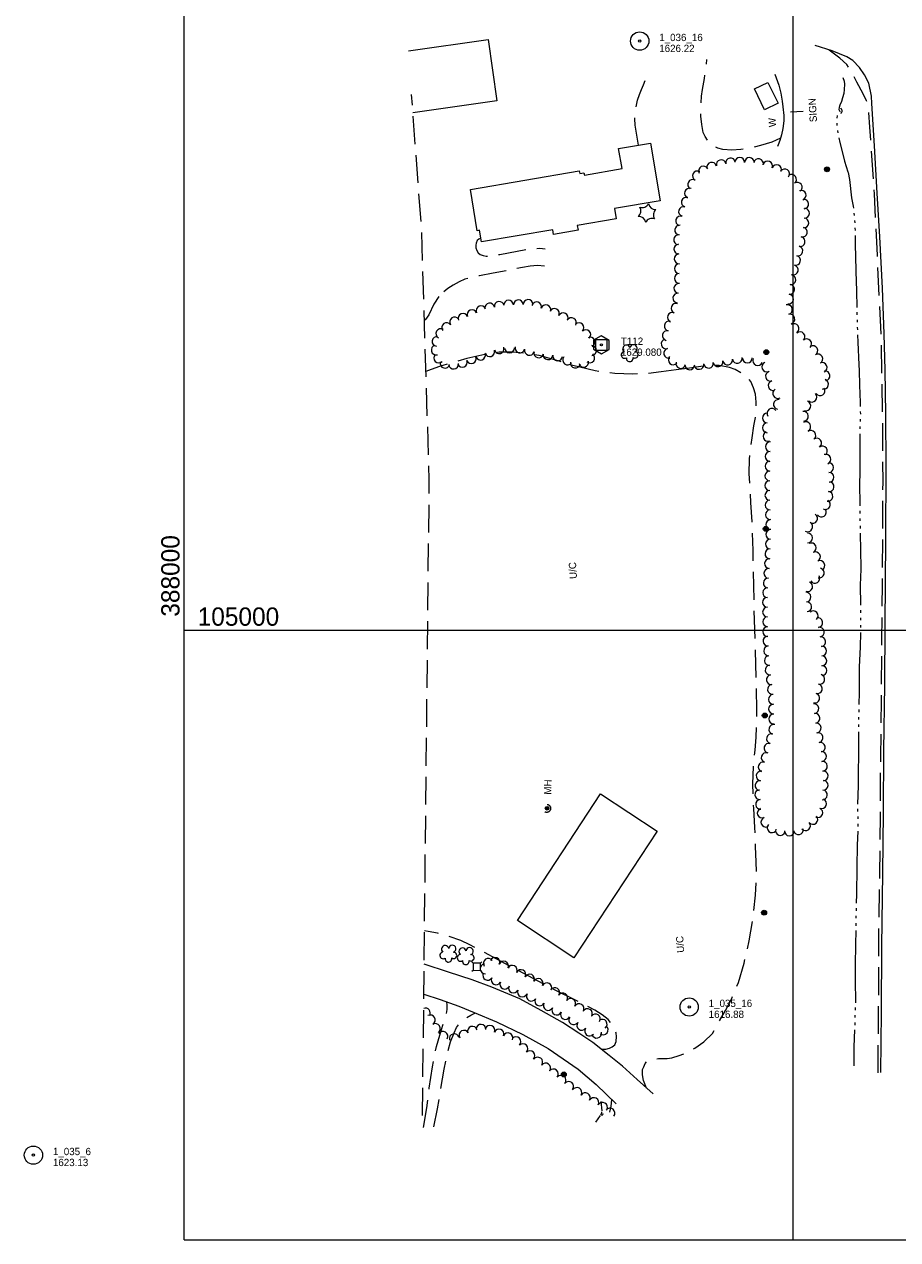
# Model space of a CAD drawing. Header units: feet. Extents: x 387869 to 389926, y 104500 to 106019.
# Tile 1 of 4: x 387869 to 388586, y 104500 to 105497. Entities that reach past the tile are written whole.
import ezdxf
from ezdxf.enums import TextEntityAlignment as Align

# ---------------------------------------------------------------- set-up
doc = ezdxf.new("R2010")
doc.units = ezdxf.units.FT
doc.header["$MEASUREMENT"] = 0
for name, pattern in [('DGN Style 3', [31.899812, 22.78558, -9.114232]), ('DGN Style 4', [36.479714, 18.228464, -9.114232, 0.022786, -9.114232]), ('DGN Style 5', [15.949906, 6.835674, -9.114232]), ('DGN Style 6', [43.338173, 0.022786, -9.114232, 15.949906, -9.114232, 0.022786, -9.114232])]:
    doc.linetypes.add(name, pattern=pattern)
for name, color, linetype, lineweight in [('E_BMGRD', 73, 'Egr', 0), ('E_DRN_Grate', 151, 'Continuous', 0), ('E_DWY', 73, 'DGN Style 3', 0), ('E_LAND_Vegetation', 21, 'Continuous', 0), ('E_MAP_Control', 251, 'Continuous', 0), ('E_MAP_GridLines', 251, 'Continuous', 0), ('E_MAP_Limits', 21, 'DGN Style 3', 0), ('E_MAP_PassPoints', 40, 'Continuous', 0), ('E_MISCPROP', 40, 'Continuous', 0), ('E_MISCPROP_HvyLine', 54, 'Continuous', 13), ('E_MISCPROP_Railing', 40, 'Continuous', 0), ('E_PATH_Sidewalk', 73, 'DGN Style 5', 0), ('E_RDWY', 40, 'Continuous', 13), ('E_RDWY_Gravel', 40, 'DGN Style 3', 13), ('E_UTL_AboveGroundPipe', 40, 'DGN Style 4', 0), ('E_WTR', 251, 'DGN Style 6', 0)]:
    doc.layers.add(name, color=color, linetype=linetype, lineweight=lineweight)
doc.styles.add('Style-IGR_FONT_0', font='IGR_FONT_0.shx')
doc.linetypes.add('Egr', pattern='A,0.1,[13,dgnlstyle-ewdotudls.shx,S=0.0004,R=0,X=0,Y=0],0.1', length=0.2)

# ---------------------------------------------------------------- blocks, each defined once
blk = doc.blocks.new('TP')
at = {"layer": 'E_MAP_Control', "color": 161, "linetype": 'Continuous', "lineweight": 0, "flags": 128}
for points in [[(-6.41, 3.76), (-6.41, -3.63), (0.05, -7.35), (6.44, -3.69), (6.44, 3.64), (-0.08, 7.36)], [(-4.5, -4.5), (-4.5, 4.5), (4.5, 4.5), (4.5, -4.5)]]:
    blk.add_lwpolyline(points, close=True, dxfattribs=at)
at = {"layer": 'E_MAP_Control', "color": 161, "linetype": 'Continuous', "lineweight": 0}
blk.add_circle((0, 0), 0.871, dxfattribs=at)
blk = doc.blocks.new('PP')
at = {"layer": 'E_MAP_PassPoints', "color": 40, "linetype": 'Continuous', "lineweight": 0}
for radius in [7.5, 0.96]:
    blk.add_circle((0, 0), radius, dxfattribs=at)
blk = doc.blocks.new('WAL')
at = {"layer": 'E_MISCPROP_Railing', "color": 40, "linetype": 'Continuous', "lineweight": 0, "style": 'Style-IGR_FONT_0'}
blk.add_text('W', height=6, rotation=359.99988, dxfattribs=at).set_placement((-2.27, -0.34), align=Align.MIDDLE_LEFT)
blk = doc.blocks.new('UCA')
at = {"layer": 'E_BMGRD', "color": 51, "linetype": 'Continuous', "lineweight": 0, "style": 'Style-IGR_FONT_0'}
blk.add_text('U/C', height=6, rotation=359.99988, dxfattribs=at).set_placement((-0.45, 0), align=Align.MIDDLE_CENTER)
blk = doc.blocks.new('CULVRT')
at = {"layer": 'E_MISCPROP_Railing', "color": 40, "linetype": 'Continuous', "lineweight": 0}
blk.add_arc((10, 7.5), 12.5, 216.8788, 323.1184, dxfattribs=at)
blk = doc.blocks.new('MHO')
at = {"layer": 'E_DRN_Grate', "color": 20, "linetype": 'Continuous', "lineweight": 0}
for centre, radius in [((0.06, 0.01), 1.5), ((0.07, 0.01), 1.22), ((0.06, 0), 0.968), ((0.03, -0.01), 0.605)]:
    blk.add_circle(centre, radius, dxfattribs=at)
blk = doc.blocks.new('MHT')
at = {"layer": 'E_DRN_Grate', "color": 20, "linetype": 'Continuous', "lineweight": 0, "style": 'Style-IGR_FONT_0'}
blk.add_text('MH', height=6, rotation=0.00006, dxfattribs=at).set_placement((-0.08, -3.13), align=Align.CENTER)
blk = doc.blocks.new('PED')
at = {"layer": 'E_UTL_AboveGroundPipe', "color": 101, "linetype": 'Continuous', "lineweight": 13}
for p, q in [((-3.12, 2.9), (-4.17, 3.96)), ((2.88, 2.9), (3.95, 3.96)), ((-4.18, -4.16), (-3.12, -3.1)), ((3.94, -4.16), (2.88, -3.1))]:
    blk.add_line(p, q, dxfattribs=at)
at = {"layer": 'E_UTL_AboveGroundPipe', "color": 101, "linetype": 'Continuous', "lineweight": 13, "flags": 128}
blk.add_lwpolyline([(-3.12, -3.1), (2.88, -3.1), (2.88, 2.9), (-3.12, 2.9)], close=True, dxfattribs=at)
blk = doc.blocks.new('POLE')
at = {"layer": 'E_MISCPROP', "color": 20, "linetype": 'Continuous', "lineweight": 0}
for centre, radius in [((-0.01, 0.02), 2.02), ((-0.01, 0.03), 1.52), ((0, -0.01), 1.01), ((0, 0), 0.502)]:
    blk.add_circle(centre, radius, dxfattribs=at)
blk = doc.blocks.new('SIGN')
at = {"layer": 'E_MISCPROP', "color": 20, "linetype": 'Continuous', "lineweight": 0, "style": 'Style-IGR_FONT_0'}
blk.add_text('SIGN', height=6, rotation=359.99993, dxfattribs=at).set_placement((-9.61, -0.01), align=Align.MIDDLE_LEFT)
blk = doc.blocks.new('PINEL')
at = {"layer": 'E_LAND_Vegetation', "color": 93, "linetype": 'Continuous', "lineweight": 0}
for centre, start, end in [((-8.14, 7.32), 275.21125, 0.97616), ((-10.4, -3.39), 335.21125, 60.97616), ((2.26, 10.71), 215.21125, 300.97616), ((10.41, 3.41), 155.21126, 240.97617), ((-2.25, -10.7), 35.21126, 120.97617), ((8.15, -7.3), 95.21126, 180.97617)]:
    blk.add_arc(centre, 5.72, start, end, dxfattribs=at)
blk = doc.blocks.new('TREE')
at = {"layer": 'E_LAND_Vegetation', "color": 93, "linetype": 'Continuous', "lineweight": 0}
for centre, radius, start, end in [((-4.47, 0.2), 2.78, 78.07149, 279.08254), ((-1.47, 4.28), 2.78, 1.39448, 209.16747), ((3.57, 2.42), 2.97, 278.42359, 139.65747), ((-2.01, -4.2), 2.61, 140.77964, 358.71225), ((3.46, -3.43), 2.97, 196.07441, 79.04768)]:
    blk.add_arc(centre, radius, start, end, dxfattribs=at)
blk = doc.blocks.new('POLE_1')
at = {"layer": 'E_MISCPROP', "color": 20, "linetype": 'Continuous', "lineweight": 0}
for centre, radius in [((-0.01, 0.02), 2.02), ((-0.01, 0.03), 1.52), ((0, -0.01), 1.01), ((0, 0), 0.502)]:
    blk.add_circle(centre, radius, dxfattribs=at)

msp = doc.modelspace()

# ---------------------------------------------------------------- linework, layer by layer
at = {"layer": 'E_DWY', "color": 51, "linetype": 'DGN Style 3', "lineweight": 0, "flags": 128}
for points in [[(388489.51, 105403.72), (388482.41, 105400.64), (388473.04, 105397.64), (388463.54, 105395.45), (388456.9, 105394.49), (388449.61, 105393.97), (388442.3, 105394.61), (388438.19, 105395.61), (388434.21, 105397.59), (388430.71, 105400.55), (388427.64, 105405.13), (388426.11, 105408.37), (388424.88, 105415), (388424.24, 105421.93), (388424.18, 105430.42), (388424.72, 105438.2), (388425.42, 105443.66), (388427.16, 105452.82), (388428.49, 105460.93), (388429.12, 105468.44)], [(388372.92, 105397.95), (388370.28, 105414.36), (388369.9, 105419.6), (388370.03, 105423.52), (388370.71, 105428.36), (388372.22, 105434.9), (388373.93, 105439.75), (388375.36, 105443.62), (388377, 105447.57), (388379.28, 105453.01), (388380.51, 105456.8)], [(388243.58, 105321.79), (388241.81, 105320.96), (388240.52, 105319.77), (388239.71, 105317.73), (388239.42, 105316.06), (388239.58, 105313.81), (388240.28, 105311.67), (388241.44, 105309.84), (388242.98, 105308.44), (388245.59, 105307.4), (388248.08, 105307.03), (388250.34, 105307.05), (388254.28, 105307.48), (388259.08, 105308.37), (388281.65, 105312.52), (388286.54, 105313.08), (388291.93, 105313.4), (388296.34, 105313.1)], [(388295.79, 105298.82), (388290.21, 105299.24), (388287.14, 105299.02), (388284.02, 105298.65), (388277.66, 105297.58), (388253.68, 105292.98), (388242.53, 105290.88), (388230.47, 105288.1), (388225.69, 105285.97), (388220.96, 105283.3), (388216.51, 105280.38), (388212.17, 105276.92), (388209.19, 105273.84)], [(388209.19, 105273.84), (388205.02, 105267.71), (388200.86, 105258.92), (388198.26, 105255.1), (388197.29, 105254)], [(388403.95, 105213.66), (388391.74, 105211.96), (388380.46, 105210.74), (388368.45, 105210.15), (388353.48, 105210.72), (388337.44, 105212.85), (388319.05, 105217.15), (388306.99, 105221.07), (388291.47, 105225.44), (388281.76, 105227.2), (388269.5, 105228.1), (388258.68, 105228.15), (388247.84, 105226.54), (388232.2, 105223.09), (388218.91, 105219.26), (388208.73, 105216.2), (388200.59, 105213.15), (388198.56, 105212.38)], [(388379.65, 104624.39), (388377.09, 104630.73), (388376.34, 104635.33), (388376.31, 104639.58), (388377.25, 104641.83), (388378.56, 104644.53), (388379.93, 104646.41), (388381.77, 104647.5), (388384.6, 104648.12), (388385.96, 104648.35), (388389.36, 104648.59), (388393.61, 104648.62), (388396.48, 104648.7), (388400.27, 104649.24), (388406.43, 104651.19), (388413.37, 104653.74), (388419.16, 104657.04), (388426.59, 104662.23), (388433.63, 104669.17), (388438.99, 104678.46), (388444.46, 104688.03), (388449.4, 104697.42), (388455, 104711.11), (388459.61, 104726.92), (388463.91, 104745.31), (388467.23, 104765.68), (388469.03, 104782.65), (388469.79, 104798.74), (388469.66, 104810.09), (388469.16, 104822.66), (388468.47, 104838.09), (388467.6, 104853.91), (388467.02, 104863.87), (388466.85, 104873.85), (388467.47, 104888.14), (388468.7, 104901.52), (388469.57, 104912.26), (388470.2, 104934.09), (388469.76, 104955.42), (388468.98, 104983.44), (388467.89, 105021.44), (388467.05, 105065.48), (388466.32, 105088.99), (388465.31, 105104.94), (388464.51, 105118.03), (388463.88, 105128.67), (388463.99, 105140.45), (388465.3, 105150.82), (388466.44, 105157.89), (388467.78, 105167.85), (388469.08, 105174.51), (388469.65, 105181.81), (388469.66, 105187.29), (388468.93, 105193.68), (388467.31, 105199.04), (388465.17, 105204.09), (388462.16, 105207.85), (388458.7, 105210.34), (388452.41, 105213.99), (388447.63, 105215.7), (388439.3, 105217.16), (388432.45, 105217.22), (388424.29, 105216.49), (388412.9, 105214.85), (388403.95, 105213.66)], [(388342.45, 104656.25), (388346.21, 104656.31), (388349.17, 104657.07), (388351.42, 104658.19), (388353.48, 104659.99), (388354.66, 104662.67), (388354.91, 104666.8), (388354.58, 104669.51), (388353.36, 104673.12), (388351.01, 104677.2), (388348.03, 104680.55), (388343.22, 104684.59), (388337.07, 104688.25), (388324.54, 104694.89), (388300.68, 104706.73), (388271.48, 104722.3), (388234.46, 104741.96), (388227.09, 104745.41), (388217.66, 104748.84), (388208.03, 104751.43), (388200.25, 104752.93), (388197.36, 104753.41)], [(388196.49, 104592.02), (388199.16, 104608.26), (388201.29, 104624.37), (388203.86, 104641.88), (388207.06, 104658.41), (388211.25, 104672.55), (388214.6, 104682.1), (388216.03, 104688.85), (388216.05, 104692.41), (388215.67, 104695.12)], [(388205.05, 104592.68), (388207.92, 104607.32), (388210.64, 104622.92), (388213.53, 104639.84), (388216.27, 104653.12), (388218.76, 104662.4), (388221.65, 104669.8), (388223.73, 104674.2), (388226.72, 104678.32), (388230.4, 104681.46), (388235.27, 104684.2), (388239.2, 104686.12)], [(388349.35, 104604.73), (388350.69, 104609.5), (388351.15, 104614.81)]]:
    msp.add_lwpolyline(points, dxfattribs=at)
at = {"layer": 'E_LAND_Vegetation', "color": 93, "linetype": 'Continuous', "lineweight": 0}
for centre, radius, start, end in [((388440.88, 105381.99), 4, 14.4226, 194.40728), ((388448.54, 105383.52), 4, 9.64821, 189.63288), ((388456.1, 105383.98), 4, 359.10607, 179.09075), ((388464.09, 105383.85), 4, 359.10607, 179.09075), ((388471.56, 105382.79), 4, 347.80525, 167.78993), ((388421.31, 105372.86), 4, 61.21207, 241.19674), ((388426.3, 105376.87), 4, 26.42587, 206.41055), ((388433.14, 105380), 4, 14.4226, 194.40728), ((388478.94, 105380.99), 4, 337.55278, 157.53746), ((388486.32, 105377.94), 4, 337.55278, 157.53746), ((388492.96, 105374.49), 4, 324.94313, 144.92781), ((388417.46, 105365.86), 4, 61.21207, 241.19674), ((388498.63, 105369.97), 4, 306.39419, 126.37887), ((388503.37, 105363.54), 4, 306.39419, 126.37887), ((388412.24, 105351.22), 4, 73.02597, 253.01065), ((388414.76, 105358.66), 4, 69.34591, 249.33058), ((388506.54, 105356.9), 4, 290.68007, 110.66475), ((388409.91, 105343.58), 4, 73.02597, 253.01065), ((388508.6, 105349.74), 4, 277.38569, 97.37036), ((388509.36, 105342.23), 4, 265.8238, 85.80848), ((388407.58, 105335.94), 4, 73.02597, 253.01065), ((388508.78, 105334.26), 4, 265.8238, 85.80848), ((388406.75, 105328.39), 4, 83.89612, 263.8808), ((388507.6, 105326.73), 4, 256.35987, 76.34455), ((388405.9, 105320.45), 4, 83.89612, 263.8808), ((388406.05, 105312.77), 4, 92.30053, 272.28521), ((388505.71, 105318.97), 4, 256.35987, 76.34455), ((388406.37, 105304.79), 4, 92.30053, 272.28521), ((388501.94, 105303.44), 4, 256.35987, 76.34455), ((388503.83, 105311.21), 4, 256.35987, 76.34455), ((388406.46, 105296.72), 4, 89.91232, 269.89699), ((388500.06, 105295.68), 4, 256.35987, 76.34455), ((388406.44, 105288.73), 4, 89.91232, 269.89699), ((388498.13, 105287.68), 4, 262.80853, 82.79321), ((388405.24, 105272.59), 4, 83.73163, 263.71631), ((388406.11, 105280.53), 4, 83.73163, 263.71631), ((388496.13, 105271.83), 4, 262.80853, 82.79321), ((388497.13, 105279.75), 4, 262.80853, 82.79321), ((388243.72, 105262.13), 4, 22.91897, 202.90364), ((388250.81, 105264.44), 4, 9.39182, 189.37649), ((388258.71, 105265.74), 4, 9.39182, 189.37649), ((388266.34, 105266.86), 4, 1.55565, 181.54033), ((388274.34, 105267.08), 4, 1.55565, 181.54033), ((388282.34, 105267.3), 4, 1.55565, 181.54033), ((388289.36, 105265.39), 4, 342.64104, 162.62572), ((388297, 105263), 4, 342.64104, 162.62572), ((388403.69, 105264.25), 4, 68.77179, 248.75647), ((388495.3, 105263.13), 4, 284.2008, 104.18548), ((388222.03, 105253.02), 4, 35.65395, 215.63863), ((388228.88, 105256.01), 4, 21.86396, 201.84864), ((388236.35, 105259.01), 4, 22.91897, 202.90364), ((388304.02, 105259.99), 4, 333.35819, 153.34287), ((388311.18, 105256.4), 4, 333.35819, 153.34287), ((388317.99, 105252.46), 4, 329.7871, 149.77178), ((388400.79, 105256.8), 4, 68.77179, 248.75647), ((388497.26, 105255.39), 4, 284.2008, 104.18548), ((388210.68, 105243.49), 4, 61.77051, 241.75518), ((388215.52, 105248.36), 4, 35.65395, 215.63863), ((388324.14, 105248.35), 4, 314.58291, 134.56759), ((388329.76, 105242.65), 4, 314.58291, 134.56759), ((388396.57, 105241.82), 4, 78.59426, 258.57893), ((388398.15, 105249.65), 4, 78.59426, 258.57893), ((388500.69, 105247.52), 4, 303.65724, 123.64192), ((388207.6, 105237.02), 4, 82.80614, 262.79082), ((388333.25, 105236.39), 4, 294.09871, 114.08338), ((388395.68, 105234.98), 4, 105.1898, 285.17447), ((388505.65, 105240.84), 4, 313.34537, 133.33005), ((388511.14, 105235.03), 4, 313.34537, 133.33005), ((388206.92, 105229.88), 4, 104.24419, 284.22887), ((388208.92, 105223.39), 4, 134.48234, 314.46702), ((388243.34, 105225.72), 4, 200.70284, 20.68752), ((388250.95, 105228.54), 4, 197.79303, 17.77771), ((388258.57, 105230.98), 4, 197.79303, 17.77771), ((388267.11, 105231.62), 4, 180.87679, 0.86147), ((388275.68, 105231.66), 4, 165.19544, 345.18012), ((388283.42, 105229.61), 4, 165.19544, 345.18012), ((388291.16, 105227.57), 4, 165.19544, 345.18012), ((388298.71, 105226.1), 4, 173.19674, 353.18142), ((388306.66, 105225.15), 4, 173.19674, 353.18142), ((388333.02, 105223.51), 4, 233.30512, 53.2898), ((388334.65, 105229.55), 4, 270.54397, 90.52865), ((388397.77, 105227.26), 4, 105.1898, 285.17447), ((388516.15, 105229.44), 4, 300.67924, 120.66392), ((388520.23, 105222.57), 4, 300.67924, 120.66392), ((388214.13, 105219.17), 4, 164.94365, 344.92833), ((388221.2, 105218.4), 4, 185.90661, 5.89129), ((388228.4, 105219.81), 4, 202.15349, 22.13817), ((388235.82, 105222.83), 4, 202.15349, 22.13817), ((388314.84, 105221.79), 4, 142.12926, 322.11394), ((388321.16, 105219.26), 4, 169.05212, 349.0368), ((388328.11, 105219.92), 4, 192.99646, 12.98113), ((388401.53, 105221.94), 4, 137.71889, 317.70357), ((388407.68, 105218.88), 4, 163.34533, 343.33001), ((388414.98, 105217.78), 4, 178.2164, 358.20108), ((388422.67, 105218.11), 4, 185.90661, 5.89129), ((388430.46, 105219.13), 4, 189.40768, 9.39236), ((388438.34, 105220.44), 4, 189.40768, 9.39236), ((388446.21, 105221.76), 4, 189.71957, 9.70425), ((388454.08, 105223.11), 4, 189.71957, 9.70425), ((388462.38, 105223.45), 4, 180.84517, 0.82985), ((388470.8, 105221.31), 4, 156.93751, 336.92219), ((388478.32, 105216.14), 4, 113.21326, 293.19794), ((388523.75, 105215.61), 4, 295.66126, 115.64593), ((388481.29, 105208.45), 4, 106.01017, 285.99485), ((388525, 105201.92), 4, 252.86901, 72.85369), ((388526.1, 105208.8), 4, 276.84568, 96.83036), ((388483.49, 105200.77), 4, 106.01017, 285.99485), ((388487.21, 105194.28), 4, 119.98587, 299.97055), ((388522.1, 105196.47), 4, 213.36687, 33.35155), ((388487.82, 105185.32), 4, 81.39043, 261.37511), ((388510.47, 105184.12), 4, 252.00855, 71.99323), ((388515.46, 105191.29), 4, 226.39438, 46.37906), ((388478.75, 105174.11), 4, 89.27455, 269.25923), ((388482.51, 105178.04), 4, 35.33939, 215.32406), ((388508.4, 105175.59), 4, 276.32293, 96.30761), ((388478.65, 105166.12), 4, 89.27455, 269.25923), ((388510.34, 105167.1), 4, 299.98092, 119.9656), ((388479.21, 105159.06), 4, 111.22064, 291.20532), ((388514.47, 105159.97), 4, 306.79897, 126.78364), ((388519.26, 105153.57), 4, 306.79897, 126.78364), ((388480.99, 105142.63), 4, 88.54656, 268.53124), ((388481.19, 105150.62), 4, 88.54656, 268.53124), ((388524.04, 105147.17), 4, 306.79897, 126.78364), ((388480.89, 105134.67), 4, 89.35459, 269.33927), ((388526.88, 105140.37), 4, 290.70685, 110.69152), ((388529.14, 105133.47), 4, 272.10753, 92.09221), ((388480.8, 105126.68), 4, 89.35459, 269.33927), ((388529.43, 105125.49), 4, 272.10753, 92.09221), ((388480.77, 105118.73), 4, 90.30408, 270.28876), ((388529.46, 105117.85), 4, 263.02579, 83.01046), ((388480.81, 105110.74), 4, 90.30408, 270.28876), ((388480.96, 105102.81), 4, 92.1449, 272.12957), ((388526.48, 105103.15), 4, 241.21661, 61.20128), ((388528.48, 105109.92), 4, 263.02579, 83.01046), ((388481.25, 105094.83), 4, 92.1449, 272.12957), ((388523.12, 105097.02), 4, 214.09881, 34.08349), ((388481.55, 105086.85), 4, 92.1449, 272.12957), ((388511.95, 105084.87), 4, 239.90401, 59.88869), ((388515.96, 105091.78), 4, 239.90401, 59.88869), ((388481.57, 105078.69), 4, 87.44534, 267.43002), ((388511.76, 105075.81), 4, 270.64834, 90.63302), ((388480.86, 105062.73), 4, 87.44534, 267.43002), ((388481.21, 105070.71), 4, 87.44534, 267.43002), ((388514.89, 105067.61), 4, 294.92437, 114.90905), ((388480.47, 105054.71), 4, 86.45028, 266.43495), ((388518.3, 105060.29), 4, 297.32144, 117.30612), ((388521.97, 105053.19), 4, 297.32144, 117.30612), ((388479.97, 105046.74), 4, 86.45028, 266.43495), ((388521.45, 105047), 4, 257.25919, 77.24387), ((388479.48, 105038.76), 4, 86.45028, 266.43495), ((388511.93, 105035.83), 4, 250.15189, 70.13657), ((388517.81, 105042.55), 4, 211.47041, 31.45509), ((388478.83, 105022.95), 4, 90.48603, 270.47071), ((388478.98, 105030.79), 4, 86.45028, 266.43495), ((388510.52, 105027.26), 4, 274.11942, 94.1041), ((388478.9, 105014.96), 4, 90.48603, 270.47071), ((388511.09, 105019.29), 4, 274.11942, 94.1041), ((388478.96, 105006.97), 4, 90.48603, 270.47071), ((388516.47, 105011.88), 4, 310.75358, 130.73825), ((388520.16, 105006.38), 4, 279.05739, 99.04207), ((388479.03, 104998.98), 4, 90.48603, 270.47071), ((388521.41, 104998.49), 4, 279.05739, 99.04207), ((388479.23, 104991.13), 4, 94.11988, 274.10455), ((388479.81, 104983.16), 4, 94.11988, 274.10455), ((388522.67, 104990.59), 4, 279.05739, 99.04207), ((388523.36, 104982.95), 4, 271.0264, 91.01108), ((388480.38, 104975.19), 4, 94.11988, 274.10455), ((388523.5, 104974.96), 4, 271.0264, 91.01108), ((388481.01, 104967.33), 4, 96.8441, 276.82878), ((388523.64, 104966.97), 4, 271.0264, 91.01108), ((388481.96, 104959.39), 4, 96.8441, 276.82878), ((388521.84, 104959.77), 4, 255.68382, 75.66849), ((388482.91, 104951.46), 4, 96.8441, 276.82878), ((388483.64, 104943.3), 4, 91.13772, 271.1224), ((388517.72, 104944.37), 4, 254.54536, 74.53004), ((388519.85, 104952.08), 4, 254.54536, 74.53004), ((388483.8, 104935.32), 4, 91.13772, 271.1224), ((388517.01, 104935.76), 4, 276.8441, 96.82877), ((388483.96, 104927.33), 4, 91.13772, 271.1224), ((388517.96, 104927.82), 4, 276.8441, 96.82877), ((388484.03, 104918.79), 4, 75.97975, 255.96443), ((388518.91, 104919.89), 4, 276.8441, 96.82877), ((388480.16, 104903.29), 4, 75.97975, 255.96443), ((388482.1, 104911.04), 4, 75.97975, 255.96443), ((388520.45, 104911.82), 4, 283.41236, 103.39704), ((388522.3, 104904.05), 4, 283.41236, 103.39704), ((388477.69, 104895.54), 4, 72.00949, 251.99417), ((388523.27, 104896.45), 4, 274.74253, 94.72721), ((388475.22, 104887.94), 4, 72.00949, 251.99417), ((388523.93, 104888.49), 4, 274.74253, 94.72721), ((388472.66, 104872.61), 4, 82.80868, 262.79336), ((388473.66, 104880.54), 4, 82.80868, 262.79336), ((388524.59, 104880.53), 4, 274.74253, 94.72721), ((388524.57, 104872.88), 4, 265.98902, 85.9737), ((388472.46, 104865.12), 4, 95.04288, 275.02756), ((388524.01, 104864.91), 4, 265.98902, 85.9737), ((388473.17, 104857.16), 4, 95.04288, 275.02756), ((388523.28, 104857.67), 4, 247.55441, 67.53909), ((388474.52, 104850), 4, 112.12202, 292.1067), ((388516.15, 104844.84), 4, 220.617, 40.60168), ((388520.22, 104850.28), 4, 247.55441, 67.53909), ((388477.53, 104842.59), 4, 112.12202, 292.1067), ((388482.72, 104837.96), 4, 139.12529, 319.10997), ((388489.44, 104835.74), 4, 163.07984, 343.06451), ((388504.27, 104836.38), 4, 191.03305, 11.01773), ((388510.09, 104839.64), 4, 220.617, 40.60168), ((388496.88, 104835.38), 4, 177.59594, 357.58062), ((388249.61, 104726.74), 3.97, 33.86368, 213.84836), ((388255.11, 104727.54), 3.97, 337.21002, 157.1947), ((388262.43, 104724.47), 3.97, 337.21002, 157.1947), ((388246.97, 104722.21), 3.97, 96.15612, 276.1408), ((388249.21, 104716.84), 3.97, 150.43447, 330.41915), ((388269.45, 104721.07), 3.97, 333.41993, 153.40461), ((388276.54, 104717.51), 3.97, 333.23957, 153.22424), ((388283.63, 104713.94), 3.97, 333.23957, 153.22424), ((388256.11, 104713.09), 3.97, 152.61716, 332.60183), ((388263.19, 104709.6), 3.97, 154.004, 333.98868), ((388270.37, 104706.43), 3.97, 156.50203, 336.48671), ((388290.72, 104710.36), 3.97, 333.23957, 153.22424), ((388297.81, 104706.78), 3.97, 333.23957, 153.22424), ((388277.65, 104703.16), 3.97, 155.40108, 335.38576), ((388284.98, 104699.68), 3.97, 150.67725, 330.66192), ((388291.86, 104695.83), 3.97, 152.04388, 332.02856), ((388304.38, 104702.88), 3.97, 325.56022, 145.54489), ((388310.93, 104698.39), 3.97, 325.56022, 145.54489), ((388317.48, 104693.9), 3.97, 325.56022, 145.54489), ((388198, 104685.98), 4.04, 327.98347, 109.04529), ((388298.87, 104692.11), 3.97, 152.04388, 332.02856), ((388305.89, 104688.4), 3.97, 152.22867, 332.21334), ((388324.3, 104689.55), 3.97, 329.61067, 149.59535), ((388331.14, 104685.54), 3.97, 329.61067, 149.59535), ((388202.18, 104680.32), 4.04, 299.76005, 119.74473), ((388206.35, 104673.28), 4.04, 302.56194, 122.54661), ((388312.91, 104684.7), 3.97, 152.22867, 332.21334), ((388319.81, 104680.34), 3.97, 145.92629, 325.91097), ((388326.45, 104675.81), 3.97, 143.33204, 323.31671), ((388337.7, 104681.27), 3.97, 326.35516, 146.33983), ((388343.27, 104676.86), 3.97, 305.95102, 125.93569), ((388212.49, 104666.87), 4.04, 330.041, 150.02568), ((388221.74, 104664.84), 4.04, 14.95376, 194.93844), ((388229.79, 104667.7), 4.04, 28.96574, 208.95042), ((388236.68, 104670.98), 4.04, 17.51081, 197.49548), ((388243.68, 104672.66), 4.04, 355.72529, 175.70997), ((388251.03, 104671.77), 4.04, 338.65328, 158.63796), ((388258.56, 104668.83), 4.04, 338.65328, 158.63796), ((388265.85, 104665.65), 4.04, 335.00254, 154.98721), ((388332.81, 104671.07), 3.97, 143.33204, 323.31671), ((388338.64, 104669.38), 3.97, 192.44315, 12.42783), ((388344.08, 104672.15), 3.97, 231.7264, 51.71108), ((388272.44, 104662.48), 4.04, 314.87143, 134.85611), ((388278.15, 104656.74), 4.04, 314.87143, 134.85611), ((388283.85, 104651.01), 4.04, 314.87143, 134.85611), ((388290.33, 104645.66), 4.04, 323.63336, 143.61804), ((388296.84, 104640.86), 4.04, 323.63336, 143.61804), ((388303.13, 104635.97), 4.04, 320.61269, 140.59737), ((388309.4, 104630.83), 4.04, 321.04214, 141.02682), ((388315.69, 104625.75), 4.04, 321.04214, 141.02682), ((388322.41, 104620.79), 4.04, 328.57983, 148.56451), ((388329.31, 104616.58), 4.04, 328.57983, 148.56451), ((388336.39, 104612.49), 4.04, 331.04594, 151.03062), ((388343.46, 104608.58), 4.04, 331.04594, 151.03062), ((388349.6, 104603.89), 4.04, 321.46134, 141.44602)]:
    msp.add_arc(centre, radius, start, end, dxfattribs=at)
at = {"layer": 'E_MAP_GridLines', "color": 161, "linetype": 'Continuous', "lineweight": 0}
for p, q in [((388000, 104500), (388000, 106000)), ((388500, 104500), (388500, 106000)), ((388000, 105000), (389500, 105000)), ((388000, 104500), (389500, 104500))]:
    msp.add_line(p, q, dxfattribs=at)
at = {"layer": 'E_MAP_Limits', "color": 73, "linetype": 'DGN Style 3', "lineweight": 0, "flags": 128}
msp.add_lwpolyline([(388195.75, 104601.81), (388201.27, 105123.32), (388195.03, 105328.32), (388186.76, 105439.49)], dxfattribs=at)
at = {"layer": 'E_MISCPROP', "color": 20, "linetype": 'Continuous', "lineweight": 0}
msp.add_line((388497.84, 105425.36), (388508.2, 105425.96), dxfattribs=at)
at = {"layer": 'E_MISCPROP_HvyLine', "color": 241, "linetype": 'Continuous', "lineweight": 13, "flags": 128}
msp.add_lwpolyline([(388184.25, 105475.42), (388249.68, 105484.71), (388256.83, 105434.37), (388187.87, 105424.58)], dxfattribs=at)
for points in [[(388476.46, 105427.13), (388468.25, 105444.2), (388479.29, 105449.51), (388487.51, 105432.44)], [(388234.97, 105361.66), (388324.41, 105376.85), (388324.78, 105374.69), (388328.26, 105375.28), (388328.56, 105373.56), (388359.47, 105378.81), (388356.69, 105395.19), (388382.76, 105399.62), (388390.78, 105352.41), (388353.29, 105346.04), (388354.72, 105337.66), (388322.77, 105332.23), (388323.46, 105328.2), (388303.35, 105324.78), (388302.7, 105328.61), (388244.11, 105318.66), (388242.49, 105328.19), (388240.7, 105327.88)], [(388273.62, 104761.8), (388341.89, 104865.76), (388388.25, 104835.31), (388319.99, 104731.36)]]:
    msp.add_lwpolyline(points, close=True, dxfattribs=at)
at = {"layer": 'E_MISCPROP_Railing', "color": 40, "linetype": 'Continuous', "lineweight": 0}
for p, q in [((388341.51, 104603.11), (388344.34, 104603.37)), ((388343.21, 104601.74), (388342.92, 104605.03))]:
    msp.add_line(p, q, dxfattribs=at)
at = {"layer": 'E_MISCPROP_Railing', "color": 40, "linetype": 'Continuous', "lineweight": 13, "flags": 128}
msp.add_lwpolyline([(388484.99, 105456.23), (388488.3, 105447.36), (388489.93, 105440.76), (388490.96, 105434.06), (388491.5, 105429.44), (388492.22, 105422.37), (388492.4, 105417.93), (388491.47, 105411.77), (388490.33, 105406.62), (388488.97, 105401.8), (388487.77, 105398.42), (388487.06, 105396.87)], dxfattribs=at)
at = {"layer": 'E_MISCPROP_Railing', "color": 40, "linetype": 'Continuous', "lineweight": 0, "flags": 128}
for points in [[(388343.1, 104605.72), (388342.34, 104613.28)], [(388337.87, 104596.39), (388341.8, 104601.79)]]:
    msp.add_lwpolyline(points, dxfattribs=at)
at = {"layer": 'E_PATH_Sidewalk', "color": 51, "linetype": 'DGN Style 5', "lineweight": 0}
msp.add_circle((388297.61, 104853.91), 3.29, dxfattribs=at)
at = {"layer": 'E_RDWY', "color": 21, "linetype": 'Continuous', "lineweight": 13, "flags": 128}
for points in [[(388564.44, 105432.18), (388564.15, 105438.24), (388561.97, 105449.01), (388558.62, 105455.67), (388554.28, 105461.77), (388549.02, 105467.39), (388544.08, 105470.45), (388531.97, 105475.37), (388518.05, 105479.79)], [(388571.94, 104637.3), (388572.41, 104686.35), (388572.83, 104740.78), (388573.56, 104800.66), (388574.04, 104850.44), (388574.48, 104901.48), (388575.07, 104954.99), (388575.51, 105004.6), (388576.15, 105074.17), (388576.31, 105134.5), (388576.11, 105177.6), (388575.46, 105213.33), (388574.74, 105243.14), (388573.24, 105280.78), (388571.03, 105322.97), (388568.95, 105358.76), (388566.6, 105397.54), (388564.44, 105432.18)], [(388384.94, 104619.72), (388371.79, 104631.31), (388359.8, 104642.29), (388348.99, 104651.17), (388335.49, 104661.66), (388324.11, 104669.53), (388310.75, 104678.1), (388293.23, 104688.04), (388275.61, 104697.65), (388252.66, 104707.08), (388236.51, 104713.13), (388217.06, 104719.58), (388197.07, 104726.08)], [(388196.81, 104701.56), (388210.31, 104697.02), (388225.57, 104691.61), (388238.23, 104686.53), (388256.56, 104678.77), (388278.16, 104668.48), (388298.88, 104656.84), (388323.6, 104639.82), (388338.22, 104627.22), (388354.65, 104611.44)]]:
    msp.add_lwpolyline(points, dxfattribs=at)
at = {"layer": 'E_RDWY_Gravel', "color": 21, "linetype": 'DGN Style 3', "lineweight": 13, "flags": 128}
msp.add_lwpolyline([(388569.6, 104636.91), (388569.92, 104672.48), (388570.33, 104710.59), (388570.36, 104753.22), (388571.17, 104800.66), (388571.52, 104847.9), (388571.84, 104896.21), (388572.39, 104942.03), (388572.78, 104992.32), (388573.27, 105037.55), (388573.45, 105074.42), (388573.7, 105121.5), (388573.44, 105177.19), (388572.19, 105242.91), (388569.06, 105307.9), (388566.62, 105358.21), (388562.91, 105412.75), (388561.77, 105429.44), (388560.13, 105434.45), (388557.48, 105440.08), (388552.25, 105449.69), (388547.88, 105458.51), (388544, 105464.11), (388538.38, 105469.47), (388529.64, 105476.11)], dxfattribs=at)
at = {"layer": 'E_WTR', "color": 161, "linetype": 'Continuous', "lineweight": 0, "flags": 128}
for points in [[(388540.86, 105453.6), (388541.82, 105450.58), (388542.01, 105447.97), (388541.85, 105443.85), (388541.51, 105440.54), (388540.54, 105436.85), (388539.57, 105433.78), (388538.34, 105430.9), (388537.7, 105429), (388537.53, 105427.39), (388538.01, 105426.31), (388538.63, 105425.74), (388538.27, 105425.48)], [(388535.67, 105416.22), (388535.83, 105414.19)], [(388535.97, 105422.28), (388535.67, 105420.27)], [(388536.31, 105410.14), (388536.64, 105408.13)], [(388537.4, 105404.13), (388538.28, 105400.37), (388540.37, 105391.8), (388542.21, 105385.03), (388544.86, 105376.23), (388544.99, 105375.6)], [(388544.99, 105375.6), (388546.23, 105369.75), (388547.83, 105354.91), (388549.24, 105347.94), (388549.39, 105346.41)], [(388549.81, 105342.36), (388550.01, 105340.33)], [(388550.36, 105336.27), (388550.46, 105334.24)], [(388550.66, 105330.17), (388550.76, 105328.13)], [(388550.83, 105324.06), (388550.81, 105315.99), (388550.99, 105306.95), (388551.46, 105294.54), (388551.46, 105294.51)], [(388551.46, 105294.51), (388551.93, 105278.6), (388552.24, 105264.97)], [(388552.31, 105260.9), (388552.35, 105258.86)], [(388552.43, 105254.78), (388552.46, 105252.75)], [(388552.57, 105248.67), (388552.63, 105246.63)], [(388552.75, 105242.56), (388552.93, 105236.51), (388553.86, 105217.79), (388554.01, 105213.04)], [(388554.01, 105213.04), (388554.39, 105201.02), (388554.94, 105186.85), (388555, 105183.5)], [(388555.08, 105179.43), (388555.11, 105177.39)], [(388554.67, 105167.21), (388554.57, 105165.17)], [(388554.95, 105173.32), (388554.86, 105171.28)], [(388554.61, 105161.1), (388554.73, 105149.1), (388554.66, 105133.53), (388554.62, 105131.54)], [(388554.62, 105131.54), (388554.4, 105117.59), (388554.58, 105105.68), (388554.62, 105102)], [(388554.68, 105097.92), (388554.71, 105095.88)], [(388554.76, 105091.81), (388554.79, 105089.77)], [(388554.84, 105085.69), (388554.87, 105083.65)], [(388554.95, 105079.58), (388555.23, 105065.45), (388555.53, 105051.16), (388555.48, 105050.03)], [(388555.48, 105050.03), (388554.87, 105037.16), (388555.15, 105020.94), (388555.15, 105020.5)], [(388555.17, 105016.42), (388555.19, 105014.38)], [(388555.21, 105010.31), (388555.22, 105008.27)], [(388555.12, 104998.08), (388554.84, 104986.15), (388554.18, 104970.02), (388554.17, 104968.55)], [(388555.24, 105004.2), (388555.25, 105003.67), (388555.21, 105002.16)], [(388554.17, 104968.55), (388554.12, 104949.1), (388553.92, 104939)], [(388553.72, 104928.81), (388553.67, 104926.77)], [(388553.84, 104934.92), (388553.8, 104932.88)], [(388553.64, 104916.58), (388553.63, 104911.07), (388553.48, 104894.25), (388553.4, 104887.03)], [(388553.66, 104922.69), (388553.65, 104920.66)], [(388553.4, 104887.03), (388553.23, 104872.42), (388552.83, 104857.48)], [(388552.8, 104853.41), (388552.85, 104851.37)], [(388552.95, 104847.3), (388553, 104845.26)], [(388553.09, 104841.18), (388553.12, 104839.83), (388553.1, 104839.15)], [(388552.97, 104835.07), (388552.6, 104823.72), (388552.18, 104805.53)], [(388552.18, 104805.53), (388552.17, 104805.28), (388551.86, 104783.48), (388551.68, 104775.98)], [(388551.59, 104771.91), (388551.54, 104769.87)], [(388551.3, 104759.68), (388551.28, 104759.11), (388551.28, 104757.65)], [(388551.44, 104765.8), (388551.39, 104763.76)], [(388551.28, 104753.57), (388551.26, 104742.32), (388550.91, 104725.33), (388550.91, 104724.02)], [(388550.91, 104724.02), (388550.91, 104711.84), (388551.03, 104696.11), (388550.99, 104694.47)], [(388550.87, 104690.4), (388550.81, 104688.36)], [(388550.52, 104678.17), (388550.45, 104676.13)], [(388550.7, 104684.28), (388550.64, 104682.25)], [(388550.31, 104672.06), (388549.85, 104658.29), (388549.67, 104648.59), (388549.71, 104642.53)]]:
    msp.add_lwpolyline(points, dxfattribs=at)

# ---------------------------------------------------------------- block references
at = {"layer": 'E_BMGRD', "color": 51, "linetype": 'Continuous', "lineweight": 0, "xscale": 1.000001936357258, "yscale": 1.000001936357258, "zscale": 1.000001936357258, "rotation": 93.57723308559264}
for p in [(388319.05, 105049.5), (388407.11, 104742.73)]:
    msp.add_blockref('UCA', p, dxfattribs=at)
at = {"layer": 'E_DRN_Grate', "color": 20, "linetype": 'Continuous', "lineweight": 0, "xscale": 1.00000087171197, "yscale": 1.00000087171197, "zscale": 1.00000087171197, "rotation": 89.14005685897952}
for name, p in [('MHT', (388298.4, 104871.47)), ('MHO', (388297.95, 104853.97))]:
    msp.add_blockref(name, p, dxfattribs=at)
at = {"layer": 'E_LAND_Vegetation', "color": 93, "linetype": 'Continuous', "lineweight": 0, "xscale": 1.000000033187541, "yscale": 1.000000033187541, "zscale": 1.000000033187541, "rotation": 93.5237763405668}
for name, p in [('PINEL', (388380.08, 105342.38)), ('TREE', (388365.73, 105227.67)), ('TREE', (388216.92, 104735)), ('TREE', (388231.17, 104733.01))]:
    msp.add_blockref(name, p, dxfattribs=at)
at = {"layer": 'E_MAP_Control', "color": 161, "linetype": 'Continuous', "lineweight": 0}
msp.add_blockref('TP', (388342.56, 105234.2), dxfattribs=at)
at = {"layer": 'E_MAP_PassPoints', "color": 40, "linetype": 'Continuous', "lineweight": 0}
for p in [(388374.03, 105483.44), (388414.61, 104690.93), (387876.34, 104569.37)]:
    msp.add_blockref('PP', p, dxfattribs=at)
at = {"layer": 'E_MISCPROP', "color": 20, "linetype": 'Continuous', "lineweight": 0}
for name, p, xscale, yscale, zscale, rotation in [('SIGN', (388515.97, 105426.52), 1.000000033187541, 1.000000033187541, 1.000000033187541, 93.5237763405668), ('POLE', (388527.79, 105378.27), 1.000001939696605, 1.000001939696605, 1.000001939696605, 90.20810773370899), ('POLE', (388477.97, 105228.21), 1.000001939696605, 1.000001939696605, 1.000001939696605, 90.20810773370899), ('POLE', (388477.5, 105083.26), 1.000001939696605, 1.000001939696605, 1.000001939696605, 90.20810773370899), ('POLE', (388476.66, 104930.08), 1.000001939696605, 1.000001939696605, 1.000001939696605, 90.20810773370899), ('POLE', (388476.11, 104768.37), 1.000001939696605, 1.000001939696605, 1.000001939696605, 90.20810773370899), ('POLE_1', (388311.76, 104635.6), 1.000000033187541, 1.000000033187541, 1.000000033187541, 93.5237763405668)]:
    msp.add_blockref(name, p, dxfattribs=dict(at, xscale=xscale, yscale=yscale, zscale=zscale, rotation=rotation))
at = {"layer": 'E_MISCPROP_Railing', "color": 40, "linetype": 'Continuous', "lineweight": 0}
for name, p, xscale, yscale, zscale, rotation in [('CULVRT', (388539.22, 105424.25), 0.2049376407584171, 0.2049376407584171, 0.2049376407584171, 93.5394653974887), ('WAL', (388482.53, 105415.1), 1.000001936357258, 1.000001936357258, 1.000001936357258, 93.57723308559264)]:
    msp.add_blockref(name, p, dxfattribs=dict(at, xscale=xscale, yscale=yscale, zscale=zscale, rotation=rotation))
at = {"layer": 'E_UTL_AboveGroundPipe', "color": 101, "linetype": 'Continuous', "lineweight": 13, "xscale": 1.000001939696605, "yscale": 1.000001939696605, "zscale": 1.000001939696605, "rotation": 90.20810773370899}
msp.add_blockref('PED', (388240.27, 104724.13), dxfattribs=at)

# ---------------------------------------------------------------- texts
at = {"layer": 'E_MAP_Control', "color": 161, "linetype": 'Continuous', "lineweight": 0, "style": 'Style-IGR_FONT_0'}
for s, p in [('T112', (388358.56, 105234.2)), ('1629.080', (388358.56, 105225.2))]:
    msp.add_text(s, height=6, dxfattribs=at).set_placement(p)
at = {"layer": 'E_MAP_GridLines', "color": 161, "linetype": 'Continuous', "lineweight": 0, "style": 'Style-IGR_FONT_0'}
msp.add_text('  388000  ', height=15, rotation=90, dxfattribs=at).set_placement((387996.25, 105000))
msp.add_text('  105000  ', height=15, dxfattribs=at).set_placement((388000, 105003.75))
at = {"layer": 'E_MAP_PassPoints', "color": 40, "linetype": 'Continuous', "lineweight": 0, "style": 'Style-IGR_FONT_0'}
for s, p in [('1_036_16', (388390.03, 105483.44)), ('1626.22', (388390.03, 105474.44)), ('1_035_16', (388430.61, 104690.93)), ('1616.88', (388430.61, 104681.93)), ('1_035_6', (387892.34, 104569.37)), ('1623.13', (387892.34, 104560.37))]:
    msp.add_text(s, height=6, dxfattribs=at).set_placement(p)

doc.saveas('drawing.dxf')
